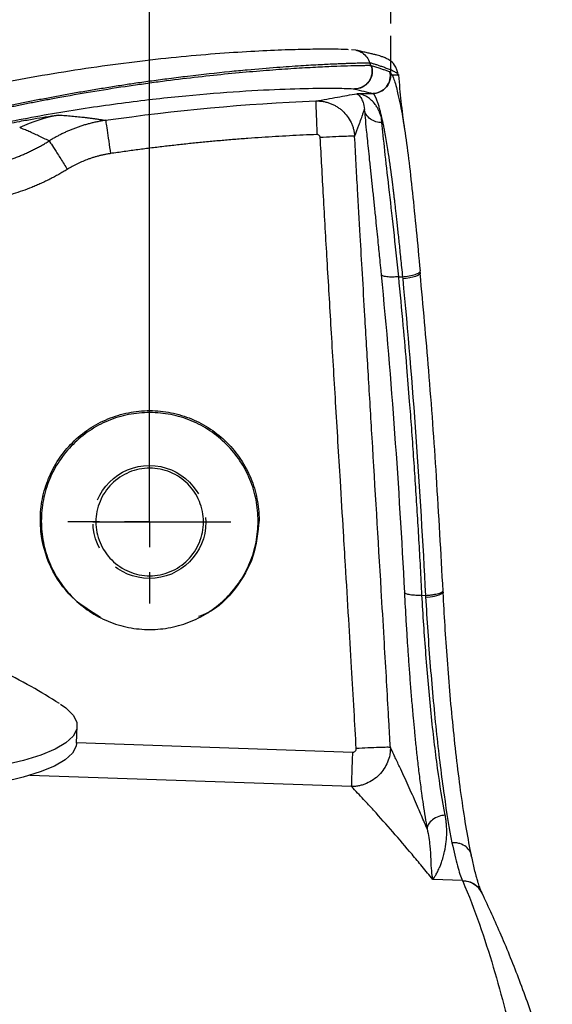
# Model space of a CAD drawing. Header units: millimetres. Extents: x 0 to 1118, y 0 to 864.
# Tile 42 of 67: x 579 to 633, y 466 to 565. Entities that reach past the tile are written whole.
import ezdxf

# ---------------------------------------------------------------- set-up
doc = ezdxf.new("R2010")
doc.units = ezdxf.units.MM
doc.linetypes.add('CENTERX2', pattern=[20.32, 12.7, -2.54, 2.54, -2.54])
doc.layers.add('CENTER', color=40, linetype='CENTERX2')
doc.layers.add('DIMENSIONS', color=140, linetype='Continuous', lineweight=25)
doc.styles.add('SLDTEXTSTYLE0', font='TXT', dxfattribs={"width": 0.75})
doc.dimstyles.new('SLDDIMSTYLE0', dxfattribs={"dimtxt": 10, "dimasz": 10, "dimexe": 0, "dimexo": 0.0625, "dimgap": 2.5, "dimtad": 0, "dimtih": 1, "dimtoh": 1, "dimdec": 1, "dimrnd": 1e-09, "dimzin": 4, "dimdsep": 46, "dimtxsty": 'SLDTEXTSTYLE0', "dimsah": 1, "dimcen": 0.09, "dimadec": 0, "dimazin": 1, "dimtfac": 1, "dimtdec": 1, "dimtofl": 0, "dimtmove": 0, "dimatfit": 3, "dimfxl": 0, "dimfrac": 2, "dimtolj": 1, "dimtzin": 12, "dimarcsym": 0})

# ---------------------------------------------------------------- blocks, each defined once
blk = doc.blocks.new('_D')
at = {"layer": 'DIMENSIONS'}
for p, q in [((182.515, 524.094), (182.515, 580.423)), ((592.475, 515.809), (592.475, 580.423)), ((370.87, 578.72), (367.823, 578.72)), ((367.823, 578.72), (367.823, 562.845)), ((404.12, 578.72), (407.167, 578.72)), ((407.167, 578.72), (407.167, 562.845)), ((182.515, 577.248), (362.746, 577.248)), ((592.475, 577.248), (412.244, 577.248)), ((367.823, 562.845), (370.87, 562.845)), ((407.167, 562.845), (404.12, 562.845))]:
    blk.add_line(p, q, dxfattribs=at)
for points in [[(182.515, 577.248), (192.515, 575.71), (192.515, 578.786)], [(592.475, 577.248), (582.475, 578.786), (582.475, 575.71)]]:
    blk.add_solid(points, dxfattribs=at)
at = {"layer": 'DIMENSIONS', "char_height": 10, "attachment_point": 1, "style": 'SLDTEXTSTYLE0'}
for s, insert in [('410.0', (370.87, 593.642)), ('16.14', (370.87, 575.736))]:
    blk.add_mtext(s, dxfattribs=dict(at, insert=insert))
blk = doc.blocks.new('_D_1')
at = {"layer": 'DIMENSIONS'}
for p, q in [((156.971, 563.392), (156.971, 616.423)), ((616.971, 565.118), (616.971, 616.423)), ((370.346, 614.72), (367.299, 614.72)), ((367.299, 614.72), (367.299, 598.845)), ((403.596, 614.72), (406.642, 614.72)), ((406.642, 614.72), (406.642, 598.845)), ((156.971, 613.248), (362.222, 613.248)), ((616.971, 613.248), (411.719, 613.248)), ((367.299, 598.845), (370.346, 598.845)), ((406.642, 598.845), (403.596, 598.845))]:
    blk.add_line(p, q, dxfattribs=at)
for points in [[(156.971, 613.248), (166.971, 611.71), (166.971, 614.787)], [(616.971, 613.248), (606.971, 614.787), (606.971, 611.71)]]:
    blk.add_solid(points, dxfattribs=at)
at = {"layer": 'DIMENSIONS', "char_height": 10, "attachment_point": 1, "style": 'SLDTEXTSTYLE0'}
for s, insert in [('460.0', (370.346, 629.642)), ('18.11', (370.346, 611.736))]:
    blk.add_mtext(s, dxfattribs=dict(at, insert=insert))
blk = doc.blocks.new('SW_CENTERMARKSYMBOL_0')
at = {"layer": 'CENTER', "color": 0}
for p, q in [((0, 5.08), (0, 8.272)), ((0, 0), (0, 2.54)), ((-5.08, 0), (-8.272, 0)), ((0, 0), (-2.54, 0)), ((0, 0), (0, -2.54)), ((0, 0), (2.54, 0)), ((5.08, 0), (8.272, 0)), ((0, -5.08), (0, -8.272))]:
    blk.add_line(p, q, dxfattribs=at)

msp = doc.modelspace()

# ---------------------------------------------------------------- linework, layer by layer
for p, q in [((613.431, 562.403), (612.995, 562.439)), ((614.983, 560.847), (614.952, 560.856)), ((613.287, 558.461), (613.317, 558.454)), ((617.78, 539.414), (618.163, 539.412)), ((618.163, 539.412), (618.182, 539.209)), ((619.974, 539.784), (619.955, 539.989)), ((581.504, 514.634), (581.405, 514.734)), ((603.605, 514.734), (603.505, 514.634)), ((620.14, 507.1), (620.494, 507.089)), ((587.513, 504.82), (587.554, 504.799)), ((597.456, 504.799), (597.497, 504.82)), ((585.083, 492.104), (585.143, 493.816)), ((585.085, 492.167), (613.117, 491.194)), ((612.998, 487.694), (580.322, 488.828)), ((624.251, 478.168), (621.246, 478.267)), ((624.275, 478.111), (624.251, 478.168)), ((626.248, 476.87), (626.223, 476.922)), ((626.252, 476.862), (626.252, 476.862))]:
    msp.add_line(p, q)
at = {"flags": 128}
for points in [[(619.97, 539.804), (619.958, 539.72), (619.871, 539.632), (619.714, 539.543), (619.493, 539.456), (619.216, 539.377), (618.897, 539.307), (618.547, 539.25), (618.182, 539.209)], [(622.288, 507.454), (622.293, 507.372), (622.287, 507.359)], [(583.453, 496.059), (583.989, 495.679), (584.726, 494.954), (585.097, 494.226), (585.097, 493.507), (584.726, 492.804), (583.989, 492.128), (582.896, 491.488), (581.462, 490.892), (579.705, 490.349), (577.651, 489.866), (575.326, 489.449), (572.762, 489.104), (569.995, 488.836), (567.06, 488.648), (563.998, 488.543), (560.85, 488.523), (557.66, 488.586)], [(585.083, 492.104), (585.037, 491.795), (584.666, 491.092), (583.929, 490.416), (582.836, 489.776), (581.402, 489.18), (579.646, 488.637), (577.591, 488.154), (575.266, 487.737), (572.703, 487.392), (569.935, 487.124), (567, 486.936), (563.938, 486.831), (560.791, 486.81), (557.6, 486.874)]]:
    msp.add_lwpolyline(points, dxfattribs=at)
for centre, radius, start, end in [((620.651, 510.225), 3.3, 267.4393, 299.70839), ((624.274, 475.92), 2.191, 25.69803, 89.9545)]:
    msp.add_arc(centre, radius, start, end)
for points, knots in [([(575.56, 558.698), (577.016, 558.989), (579.96, 559.578), (584.401, 560.328), (588.829, 560.976), (593.155, 561.503), (597.278, 561.91), (601.077, 562.2), (604.459, 562.388), (607.34, 562.492), (609.666, 562.534), (611.366, 562.532), (612.37, 562.51), (612.584, 562.487), (612.65, 562.48)], [0, 0, 0, 0, 0.0832126, 0.1682147, 0.2549021, 0.34407, 0.4343624, 0.5252143, 0.6157742, 0.7053522, 0.793487, 0.8789928, 0.9628835, 1, 1, 1, 1]), ([(613.429, 562.392), (613.458, 562.389), (613.696, 562.362), (614.106, 562.13), (614.591, 561.705), (614.769, 561.313), (614.857, 561.12)], [0, 0, 0, 0, 0.04331, 0.359972, 0.684345, 1, 1, 1, 1]), ([(617.761, 559.811), (617.643, 560.218), (617.413, 561.004), (616.834, 561.38), (616.502, 561.578), (616.146, 561.72), (615.843, 561.817), (615.57, 561.892), (615.242, 561.975), (614.864, 562.064), (614.44, 562.162), (613.987, 562.269), (613.68, 562.342), (613.518, 562.38)], [0, 0, 0, 0, 0.071216, 0.137926, 0.203669, 0.272946, 0.345804, 0.424608, 0.512264, 0.613631, 0.72871, 0.857499, 1, 1, 1, 1]), ([(575.965, 556.302), (576.161, 556.345), (576.557, 556.432), (577.157, 556.561), (577.769, 556.691), (578.393, 556.822), (579.028, 556.953), (579.674, 557.084), (580.331, 557.216), (580.998, 557.347), (581.675, 557.478), (582.363, 557.609), (583.059, 557.739), (583.765, 557.869), (584.48, 557.997), (585.202, 558.125), (585.933, 558.251), (586.672, 558.376), (587.417, 558.5), (588.169, 558.622), (588.927, 558.742), (589.914, 558.895), (591.183, 559.085), (592.779, 559.312), (594.532, 559.547), (597.235, 559.886), (599.906, 560.177), (602.901, 560.463), (605.377, 560.667), (607.837, 560.837), (609.814, 560.95), (611.092, 561.011), (611.895, 561.045), (612.374, 561.063), (612.811, 561.079), (613.204, 561.091), (613.554, 561.102), (613.862, 561.109), (614.128, 561.115), (614.353, 561.119), (614.539, 561.122), (614.684, 561.122), (614.794, 561.122), (614.835, 561.12), (614.856, 561.119)], [0, 0, 0, 0, 0.010271, 0.020738, 0.031401, 0.04226, 0.053313, 0.064562, 0.076004, 0.087639, 0.099466, 0.111485, 0.123695, 0.136097, 0.148691, 0.161478, 0.174457, 0.18763, 0.200996, 0.214555, 0.228308, 0.242253, 0.268596, 0.298566, 0.332163, 0.369387, 0.458423, 0.498922, 0.571346, 0.63834, 0.699905, 0.756022, 0.777559, 0.798877, 0.819976, 0.840856, 0.861518, 0.881962, 0.90219, 0.922202, 0.941992, 0.961557, 0.980894, 1, 1, 1, 1]), ([(576.375, 556.233), (576.57, 556.275), (576.963, 556.359), (577.555, 556.485), (578.155, 556.61), (578.761, 556.735), (579.373, 556.86), (579.991, 556.983), (580.616, 557.107), (581.246, 557.229), (581.882, 557.351), (582.523, 557.471), (584.066, 557.756), (586.596, 558.197), (589.419, 558.644), (591.702, 558.975), (593.935, 559.281), (596.673, 559.622), (599.776, 559.959), (602.682, 560.23), (605.346, 560.442), (607.756, 560.601), (609.827, 560.714), (611.573, 560.788), (612.951, 560.834), (613.766, 560.852), (614.211, 560.859), (614.44, 560.861), (614.629, 560.862), (614.777, 560.861), (614.889, 560.859), (614.931, 560.857), (614.952, 560.856)], [0, 0, 0, 0, 0.010267, 0.020645, 0.031136, 0.041739, 0.052454, 0.063281, 0.074221, 0.085274, 0.096438, 0.107715, 0.119103, 0.178018, 0.242361, 0.272877, 0.305552, 0.369576, 0.434219, 0.499191, 0.564175, 0.628853, 0.695008, 0.756262, 0.819617, 0.880057, 0.90054, 0.920836, 0.940937, 0.960836, 0.980526, 1, 1, 1, 1]), ([(614.952, 560.856), (615.032, 560.626), (615.073, 560.354), (615.011, 559.782), (614.905, 559.485), (614.555, 558.982), (614.314, 558.779), (613.8, 558.522), (613.53, 558.466), (613.287, 558.461)], [0, 0, 0, 0, 0.25, 0.25, 0.5, 0.5, 0.75, 0.75, 1, 1, 1, 1]), ([(614.983, 560.847), (615.062, 560.617), (615.103, 560.345), (615.041, 559.773), (614.935, 559.477), (614.585, 558.974), (614.344, 558.771), (613.829, 558.515), (613.56, 558.459), (613.317, 558.454)], [0, 0, 0, 0, 0.25, 0.25, 0.5, 0.5, 0.75, 0.75, 1, 1, 1, 1]), ([(614.952, 560.856), (614.948, 560.865), (614.94, 560.887), (614.925, 560.931), (614.905, 560.986), (614.884, 561.043), (614.868, 561.088), (614.86, 561.11), (614.856, 561.12)], [0, 0, 0, 0, 0.107645, 0.246895, 0.49437, 0.745318, 0.889964, 1, 1, 1, 1]), ([(617.777, 559.846), (617.772, 559.862), (617.76, 559.902), (617.703, 559.97), (617.607, 560.053), (617.472, 560.141), (617.312, 560.229), (617.132, 560.314), (616.883, 560.422), (616.552, 560.551), (616.163, 560.693), (615.811, 560.815), (615.488, 560.922), (615.175, 561.022), (614.965, 561.087), (614.857, 561.12)], [0, 0, 0, 0, 0.036709, 0.09251, 0.152962, 0.218434, 0.283919, 0.33961, 0.401905, 0.517729, 0.626364, 0.727862, 0.814108, 0.904651, 1, 1, 1, 1]), ([(614.983, 560.847), (615.133, 560.801), (615.422, 560.712), (615.825, 560.581), (616.197, 560.454), (616.547, 560.33), (616.775, 560.242), (616.891, 560.197)], [0, 0, 0, 0, 0.2400375, 0.4634596, 0.635496, 0.8142168, 1, 1, 1, 1]), ([(615.151, 558.008), (615.378, 558.01), (615.629, 558.056), (616.114, 558.275), (616.347, 558.448), (616.709, 558.892), (616.835, 559.159), (616.951, 559.696), (616.942, 559.963), (616.891, 560.197)], [0, 0, 0, 0, 0.25, 0.25, 0.5, 0.5, 0.75, 0.75, 1, 1, 1, 1]), ([(616.896, 560.194), (616.946, 559.967), (616.955, 559.707), (616.846, 559.177), (616.725, 558.911), (616.369, 558.463), (616.137, 558.284), (615.645, 558.058), (615.389, 558.008), (615.156, 558.006)], [0, 0, 0, 0, 0.25, 0.25, 0.5, 0.5, 0.75, 0.75, 1, 1, 1, 1]), ([(616.896, 560.194), (616.981, 560.086), (617.152, 559.868), (617.456, 559.012), (617.648, 558.136), (617.702, 557.889)], [0, 0, 0, 0, 0.413791, 0.834959, 1, 1, 1, 1]), ([(617.783, 559.821), (617.784, 559.823), (617.786, 559.831), (617.781, 559.84), (617.777, 559.846)], [0, 0, 0, 0, 0.2795885, 1, 1, 1, 1]), ([(618.358, 554.487), (618.246, 555.382), (618.031, 557.099), (617.866, 558.958), (617.787, 559.847)], [0, 0, 0, 0, 0.5216172, 1, 1, 1, 1]), ([(576.72, 554.856), (578.97, 555.317), (581.237, 555.738), (585.707, 556.484), (587.909, 556.809), (592.164, 557.363), (594.217, 557.592), (598.103, 557.966), (599.936, 558.11), (603.32, 558.329), (604.87, 558.404), (607.628, 558.504), (608.835, 558.529), (610.85, 558.547), (611.657, 558.541), (612.82, 558.511), (613.175, 558.488), (613.287, 558.461)], [0, 0, 0, 0, 0.125, 0.125, 0.25, 0.25, 0.375, 0.375, 0.5, 0.5, 0.625, 0.625, 0.75, 0.75, 0.875, 0.875, 1, 1, 1, 1]), ([(613.317, 558.454), (613.618, 558.381), (613.921, 558.307), (614.539, 558.159), (614.858, 558.084), (615.151, 558.008)], [0, 0, 0, 0, 0.5, 0.5, 1, 1, 1, 1]), ([(609.351, 557.243), (609.726, 557.31), (610.113, 557.376), (610.857, 557.505), (611.215, 557.568), (612.246, 557.752), (612.88, 557.871), (613.513, 557.986)], [0, 0, 0, 0, 0.25, 0.25, 0.5, 0.5, 1, 1, 1, 1]), ([(613.513, 557.986), (613.56, 557.974), (613.622, 557.94), (613.768, 557.812), (613.85, 557.72), (614.012, 557.466), (614.093, 557.304), (614.224, 556.902), (614.275, 556.661), (614.289, 556.379)], [0, 0, 0, 0, 0.25, 0.25, 0.5, 0.5, 0.75, 0.75, 1, 1, 1, 1]), ([(616.027, 555.579), (616.021, 555.601), (616.008, 555.651), (615.978, 555.724), (615.946, 555.797), (615.913, 555.866), (615.88, 555.942), (615.847, 556.029), (615.809, 556.135), (615.764, 556.25), (615.707, 556.37), (615.648, 556.482), (615.547, 556.659), (615.352, 556.959), (615.025, 557.324), (614.645, 557.619), (614.301, 557.805), (614.009, 557.911), (613.75, 557.971), (613.589, 557.981), (613.513, 557.986)], [0, 0, 0, 0, 0.014317, 0.031731, 0.047348, 0.062942, 0.078493, 0.098718, 0.123628, 0.15301, 0.18267, 0.214359, 0.240815, 0.327507, 0.477527, 0.623928, 0.736445, 0.833377, 0.921226, 1, 1, 1, 1]), ([(615.156, 558.006), (615.165, 558.003), (615.182, 557.995), (615.209, 557.973), (615.237, 557.943), (615.265, 557.907), (615.292, 557.867), (615.319, 557.823), (615.345, 557.777), (615.37, 557.729), (615.393, 557.681), (615.415, 557.634), (615.435, 557.588), (615.454, 557.545), (615.471, 557.505), (615.486, 557.468), (615.499, 557.436), (615.51, 557.408), (615.519, 557.385), (615.525, 557.367), (615.568, 557.255), (615.649, 557.023), (615.76, 556.66), (615.847, 556.348), (615.903, 556.136), (615.942, 555.987), (615.974, 555.839), (616, 555.705), (616.021, 555.61), (616.027, 555.579)], [0, 0, 0, 0, 0.047507, 0.092651, 0.135428, 0.175839, 0.213884, 0.249563, 0.282878, 0.313829, 0.342418, 0.368644, 0.392509, 0.414012, 0.433154, 0.449935, 0.464355, 0.476415, 0.486115, 0.493455, 0.498435, 0.624149, 0.74983, 0.830675, 0.875539, 0.909297, 0.937994, 0.979325, 1, 1, 1, 1]), ([(617.702, 557.889), (617.787, 557.538), (618.007, 556.616), (618.375, 554.423), (618.78, 551.459), (619.171, 547.989), (619.554, 544.154), (619.819, 541.388), (619.951, 540.007)], [0, 0, 0, 0, 0.10967, 0.28752, 0.465153, 0.644006, 0.822324, 1, 1, 1, 1]), ([(609.351, 557.243), (609.415, 557.245), (609.544, 557.248), (609.735, 557.24), (609.925, 557.223), (610.113, 557.196), (610.298, 557.161), (610.48, 557.117), (610.659, 557.064), (610.834, 557.002), (611.005, 556.933), (611.172, 556.856), (611.334, 556.772), (611.49, 556.681), (611.641, 556.583), (611.787, 556.478), (611.927, 556.368), (612.201, 556.129), (612.574, 555.717), (612.893, 555.188), (613.085, 554.732), (613.177, 554.438), (613.233, 554.196), (613.266, 554.014), (613.291, 553.832), (613.3, 553.709), (613.304, 553.648)], [0, 0, 0, 0, 0.032659, 0.06513, 0.097413, 0.129515, 0.161438, 0.193181, 0.224742, 0.25612, 0.287313, 0.31832, 0.34914, 0.379777, 0.41023, 0.4405, 0.470586, 0.500486, 0.624748, 0.750292, 0.811631, 0.875174, 0.906462, 0.937626, 0.968829, 1, 1, 1, 1]), ([(609.351, 557.243), (609.352, 557.238), (609.355, 557.161), (609.369, 556.825), (609.379, 556.565), (609.405, 555.905), (609.42, 555.507), (609.452, 554.674), (609.469, 554.241), (609.484, 553.838)], [0, 0, 0, 0, 0.25, 0.25, 0.5, 0.5, 0.75, 0.75, 1, 1, 1, 1]), ([(613.304, 553.648), (613.329, 553.709), (613.381, 553.842), (613.485, 554.106), (613.61, 554.428), (613.741, 554.781), (613.9, 555.221), (614.043, 555.635), (614.182, 556.049), (614.251, 556.264), (614.289, 556.379)], [0, 0, 0, 0, 0.06455, 0.138761, 0.265714, 0.38527, 0.496117, 0.728333, 0.854517, 1, 1, 1, 1]), ([(616.075, 555.06), (615.881, 555.055), (615.673, 555.078), (615.267, 555.195), (615.069, 555.29), (614.728, 555.539), (614.586, 555.693), (614.38, 556.027), (614.316, 556.206), (614.288, 556.379)], [0, 0, 0, 0, 0.25, 0.25, 0.5, 0.5, 0.75, 0.75, 1, 1, 1, 1]), ([(614.288, 556.379), (614.313, 556.11), (614.372, 555.475), (614.467, 554.479), (614.572, 553.425), (614.674, 552.428), (614.774, 551.477), (614.843, 550.827), (614.868, 550.594)], [0, 0, 0, 0, 0.176868, 0.41817, 0.563023, 0.723971, 0.900981, 1, 1, 1, 1]), ([(567.163, 552.378), (567.169, 552.38), (567.181, 552.386), (567.212, 552.398), (567.254, 552.412), (567.307, 552.43), (567.372, 552.45), (567.449, 552.474), (567.538, 552.501), (567.64, 552.53), (567.754, 552.563), (568.01, 552.636), (568.56, 552.787), (569.602, 553.061), (570.886, 553.381), (572.271, 553.712), (573.661, 554.03), (575.172, 554.36), (576.687, 554.674), (578.087, 554.95), (579.486, 555.213), (580.789, 555.443), (581.851, 555.618), (582.45, 555.709), (582.761, 555.753), (582.936, 555.777), (583.076, 555.795), (583.181, 555.806), (583.256, 555.813), (583.281, 555.813), (583.293, 555.813)], [0, 0, 0, 0, 0.011849, 0.023841, 0.035976, 0.048254, 0.060675, 0.073243, 0.085957, 0.098822, 0.111839, 0.125012, 0.178062, 0.250093, 0.323199, 0.375119, 0.439615, 0.500005, 0.560423, 0.624889, 0.676918, 0.749921, 0.822036, 0.874994, 0.896866, 0.918309, 0.939336, 0.959957, 0.980177, 1, 1, 1, 1]), ([(583.293, 555.813), (583.402, 555.806), (583.624, 555.793), (583.95, 555.771), (584.279, 555.746), (584.61, 555.717), (584.942, 555.686), (585.276, 555.653), (585.612, 555.616), (585.951, 555.577), (586.291, 555.535), (586.634, 555.49), (586.979, 555.442), (587.327, 555.391), (587.677, 555.338), (587.908, 555.3), (588.025, 555.282)], [0, 0, 0, 0, 0.058299, 0.118617, 0.180956, 0.245314, 0.311692, 0.38009, 0.450508, 0.522946, 0.597405, 0.673883, 0.752382, 0.832901, 0.91544, 1, 1, 1, 1]), ([(616.075, 555.06), (616.073, 555.082), (616.068, 555.128), (616.061, 555.195), (616.049, 555.262), (616.034, 555.327), (616.024, 555.392), (616.025, 555.445), (616.029, 555.486), (616.032, 555.517), (616.033, 555.548), (616.029, 555.569), (616.027, 555.579)], [0, 0, 0, 0, 0.125412, 0.252942, 0.378716, 0.504065, 0.631604, 0.752795, 0.814544, 0.876713, 0.938345, 1, 1, 1, 1]), ([(616.027, 555.579), (616.035, 555.546), (616.06, 555.45), (616.099, 555.304), (616.14, 555.133), (616.18, 554.944), (616.237, 554.665), (616.329, 554.202), (616.449, 553.554), (616.585, 552.747), (616.811, 551.308), (617, 549.917), (617.155, 548.669), (617.194, 548.351), (617.237, 547.995), (617.284, 547.601), (617.335, 547.166), (617.389, 546.69), (617.448, 546.172), (617.51, 545.609), (617.576, 545.001), (617.647, 544.347), (617.722, 543.646), (617.801, 542.896), (617.884, 542.096), (617.972, 541.247), (618.066, 540.349), (618.13, 539.729), (618.163, 539.412)], [0, 0, 0, 0, 0.01027, 0.03076, 0.044991, 0.061727, 0.085973, 0.124084, 0.186636, 0.249188, 0.311906, 0.499225, 0.516, 0.53471, 0.555353, 0.577932, 0.602446, 0.628895, 0.657282, 0.687605, 0.719865, 0.754064, 0.790202, 0.828279, 0.868297, 0.910256, 0.954158, 1, 1, 1, 1]), ([(582.296, 553.189), (582.116, 553.277), (581.766, 553.449), (581.243, 553.698), (580.738, 553.931), (580.249, 554.149), (579.78, 554.35), (579.462, 554.477), (579.308, 554.538)], [0, 0, 0, 0, 0.193583, 0.376399, 0.548448, 0.709731, 0.860248, 1, 1, 1, 1]), ([(588.025, 555.282), (587.892, 555.261), (587.628, 555.22), (587.235, 555.146), (586.845, 555.062), (586.461, 554.968), (586.08, 554.865), (585.705, 554.753), (585.336, 554.631), (584.972, 554.501), (584.614, 554.363), (584.262, 554.216), (583.917, 554.062), (583.579, 553.901), (583.247, 553.733), (582.923, 553.558), (582.606, 553.378), (582.399, 553.252), (582.296, 553.189)], [0, 0, 0, 0, 0.065439, 0.130595, 0.19544, 0.259951, 0.324103, 0.387874, 0.451239, 0.514177, 0.576668, 0.638692, 0.700228, 0.761259, 0.821768, 0.881738, 0.941153, 1, 1, 1, 1]), ([(588.025, 555.282), (588.027, 555.277), (588.04, 555.2), (588.092, 554.868), (588.131, 554.612), (588.229, 553.958), (588.288, 553.564), (588.41, 552.739), (588.473, 552.31), (588.532, 551.91)], [0, 0, 0, 0, 0.25, 0.25, 0.5, 0.5, 0.75, 0.75, 1, 1, 1, 1]), ([(617.78, 539.414), (617.606, 541.052), (617.438, 542.653), (617.105, 545.703), (616.941, 547.154), (616.633, 549.84), (616.49, 551.076), (616.252, 553.279), (616.155, 554.247), (616.075, 555.06)], [0, 0, 0, 0, 0.25, 0.25, 0.5, 0.5, 0.75, 0.75, 1, 1, 1, 1]), ([(609.484, 553.838), (609.016, 553.819), (608.081, 553.781), (606.678, 553.712), (605.276, 553.634), (603.875, 553.546), (602.476, 553.447), (601.077, 553.339), (599.679, 553.22), (598.282, 553.092), (596.886, 552.953), (595.491, 552.805), (594.097, 552.646), (592.704, 552.478), (591.312, 552.299), (589.921, 552.111), (588.995, 551.977), (588.532, 551.91)], [0, 0, 0, 0, 0.066737, 0.13345, 0.200141, 0.266814, 0.333472, 0.400119, 0.466758, 0.533393, 0.600026, 0.666663, 0.733305, 0.799956, 0.86662, 0.9333, 1, 1, 1, 1]), ([(609.812, 553.54), (609.811, 553.553), (609.808, 553.58), (609.798, 553.619), (609.773, 553.683), (609.715, 553.762), (609.625, 553.815), (609.546, 553.837), (609.505, 553.837), (609.484, 553.838)], [0, 0, 0, 0, 0.08261, 0.165235, 0.249233, 0.499556, 0.750292, 0.874391, 1, 1, 1, 1]), ([(613.304, 553.648), (613.29, 553.658), (613.202, 553.664), (612.846, 553.666), (612.577, 553.661), (611.9, 553.64), (611.494, 553.624), (610.651, 553.585), (610.216, 553.562), (609.812, 553.54)], [0, 0, 0, 0, 0.25, 0.25, 0.5, 0.5, 0.75, 0.75, 1, 1, 1, 1]), ([(613.466, 491.556), (613.394, 492.835), (613.241, 495.573), (612.986, 499.952), (612.695, 504.872), (612.419, 509.459), (612.136, 514.13), (611.8, 519.639), (611.382, 526.508), (611.007, 532.817), (610.722, 537.63), (610.519, 541.03), (610.324, 544.35), (610.144, 547.52), (609.976, 550.587), (609.866, 552.57), (609.812, 553.54)], [0, 0, 0, 0, 0.0618817, 0.1325108, 0.2118876, 0.3000121, 0.3545473, 0.4379825, 0.5666814, 0.687077, 0.7433527, 0.7996284, 0.8516089, 0.9040471, 0.9530731, 1, 1, 1, 1]), ([(616.929, 491.669), (616.897, 492.252), (616.832, 493.416), (616.697, 495.81), (616.519, 498.921), (616.276, 503.08), (615.798, 511.157), (615.26, 520.058), (614.705, 529.327), (614.378, 534.873), (614.102, 539.578), (613.85, 543.869), (613.635, 547.6), (613.477, 550.503), (613.38, 552.279), (613.329, 553.192), (613.304, 553.648)], [0, 0, 0, 0, 0.0282161, 0.0563008, 0.1158652, 0.1787702, 0.2576174, 0.5068398, 0.6096801, 0.7063386, 0.7753004, 0.8374191, 0.9140586, 0.9558468, 0.9779217, 1, 1, 1, 1]), ([(569.125, 550.387), (569.268, 550.369), (569.555, 550.331), (569.986, 550.287), (570.418, 550.252), (570.852, 550.226), (571.287, 550.21), (571.723, 550.203), (572.16, 550.205), (572.598, 550.218), (573.035, 550.24), (573.473, 550.271), (573.911, 550.313), (574.348, 550.364), (574.785, 550.425), (575.221, 550.496), (575.656, 550.576), (576.09, 550.666), (576.522, 550.767), (576.953, 550.877), (577.382, 550.996), (577.809, 551.126), (578.233, 551.265), (578.655, 551.414), (579.074, 551.573), (579.49, 551.742), (579.903, 551.92), (580.312, 552.107), (580.717, 552.305), (581.119, 552.511), (581.516, 552.727), (581.91, 552.952), (582.167, 553.11), (582.296, 553.189)], [0, 0, 0, 0, 0.031489, 0.063028, 0.094619, 0.126262, 0.157956, 0.189701, 0.221497, 0.253344, 0.285243, 0.317193, 0.349195, 0.381248, 0.413352, 0.445507, 0.477714, 0.509972, 0.542281, 0.574642, 0.607054, 0.639517, 0.672032, 0.704598, 0.737215, 0.769883, 0.802603, 0.835374, 0.868197, 0.901071, 0.933996, 0.966972, 1, 1, 1, 1]), ([(582.297, 553.189), (582.307, 553.183), (582.356, 553.115), (582.547, 552.829), (582.689, 552.609), (583.046, 552.051), (583.259, 551.715), (583.7, 551.012), (583.927, 550.647), (584.139, 550.306)], [0, 0, 0, 0, 0.25, 0.25, 0.5, 0.5, 0.75, 0.75, 1, 1, 1, 1]), ([(588.532, 551.91), (588.421, 551.893), (588.199, 551.859), (587.868, 551.795), (587.54, 551.722), (587.214, 551.64), (586.891, 551.548), (586.57, 551.446), (586.173, 551.308), (585.703, 551.123), (585.168, 550.879), (584.644, 550.609), (584.308, 550.407), (584.139, 550.306)], [0, 0, 0, 0, 0.071618, 0.143074, 0.21443, 0.285746, 0.357084, 0.428506, 0.500073, 0.62518, 0.749984, 0.874814, 1, 1, 1, 1]), ([(614.868, 550.594), (614.892, 550.377), (614.937, 549.954), (615.008, 549.289), (615.079, 548.627), (615.151, 547.953), (615.223, 547.269), (615.296, 546.575), (615.369, 545.872), (615.494, 544.65), (615.652, 543.076), (615.823, 541.35), (615.926, 540.306), (615.974, 539.817), (615.987, 539.684), (615.991, 539.642), (615.992, 539.629), (615.993, 539.624)], [0, 0, 0, 0, 0.069908, 0.13616, 0.202059, 0.2676033, 0.3328002, 0.3976573, 0.4621818, 0.5263801, 0.7286686, 0.8750866, 0.9655517, 0.9897789, 0.9966402, 0.9987578, 1, 1, 1, 1]), ([(584.139, 550.306), (583.995, 550.218), (583.708, 550.042), (583.269, 549.791), (582.827, 549.548), (582.379, 549.315), (581.927, 549.092), (581.469, 548.879), (581.007, 548.676), (580.075, 548.289), (578.645, 547.785), (576.69, 547.28), (574.698, 546.945), (573.086, 546.816), (571.875, 546.792), (571.067, 546.804), (570.261, 546.844), (569.455, 546.911), (568.919, 546.979), (568.652, 547.012)], [0, 0, 0, 0, 0.031334, 0.06262, 0.093871, 0.125102, 0.156329, 0.187565, 0.218825, 0.250124, 0.375058, 0.499971, 0.624856, 0.749764, 0.799832, 0.84983, 0.899817, 0.949854, 1, 1, 1, 1]), ([(615.993, 539.624), (616.521, 534.262), (616.973, 528.892), (617.751, 518.14), (618.079, 512.759), (618.353, 507.375)], [0, 0, 0, 0, 0.5, 0.5, 1, 1, 1, 1]), ([(617.78, 539.414), (617.577, 539.395), (617.358, 539.383), (616.934, 539.379), (616.73, 539.388), (616.386, 539.429), (616.247, 539.46), (616.057, 539.535), (616.007, 539.579), (615.993, 539.624)], [0, 0, 0, 0, 0.25, 0.25, 0.5, 0.5, 0.75, 0.75, 1, 1, 1, 1]), ([(620.14, 507.1), (620.091, 508.042), (619.994, 509.925), (619.835, 512.749), (619.666, 515.573), (619.487, 518.396), (619.297, 521.218), (619.099, 524.011), (618.872, 527.021), (618.592, 530.495), (618.231, 534.709), (617.938, 537.763), (617.78, 539.414)], [0, 0, 0, 0, 0.0873, 0.174599, 0.261898, 0.349198, 0.4365, 0.523805, 0.608407, 0.715971, 0.846501, 1, 1, 1, 1]), ([(618.163, 539.412), (618.375, 539.431), (618.606, 539.461), (619.059, 539.543), (619.278, 539.596), (619.637, 539.713), (619.775, 539.778), (619.939, 539.9), (619.966, 539.958), (619.951, 540.007)], [0, 0, 0, 0, 0.25, 0.25, 0.5, 0.5, 0.75, 0.75, 1, 1, 1, 1]), ([(622.279, 507.53), (622.066, 511.41), (621.657, 518.871), (620.882, 529.604), (620.26, 536.452), (619.962, 539.728)], [0, 0, 0, 0, 0.361057, 0.694388, 1, 1, 1, 1]), ([(618.182, 539.209), (618.694, 533.866), (619.135, 528.516), (619.899, 517.808), (620.223, 512.45), (620.494, 507.089)], [0, 0, 0, 0, 0.5, 0.5, 1, 1, 1, 1]), ([(587.526, 504.838), (586.499, 505.472), (584.404, 506.764), (582.297, 509.903), (581.47, 512.713), (581.417, 514.345), (581.405, 514.734)], [0, 0, 0, 0, 0.293691, 0.598999, 0.904446, 1, 1, 1, 1]), ([(603.605, 514.734), (603.484, 513.48), (603.242, 510.973), (601.296, 507.719), (599.252, 505.609), (597.766, 505.053), (597.45, 504.935)], [0, 0, 0, 0, 0.3058098, 0.6115721, 0.9171448, 1, 1, 1, 1]), ([(620.494, 507.089), (620.611, 507.096), (620.852, 507.11), (621.21, 507.153), (621.551, 507.213), (621.851, 507.288), (622.078, 507.373), (622.208, 507.442), (622.235, 507.481), (622.241, 507.49)], [0, 0, 0, 0, 0.143986, 0.298, 0.459509, 0.625044, 0.790579, 0.952088, 1, 1, 1, 1]), ([(622.241, 507.49), (622.26, 507.51), (622.305, 507.556), (622.289, 507.601), (622.28, 507.627)], [0, 0, 0, 0, 0.424259, 1, 1, 1, 1]), ([(618.353, 507.375), (618.404, 506.403), (618.486, 504.832), (618.591, 503.232), (618.631, 502.622)], [0, 0, 0, 0, 0.618497, 1, 1, 1, 1]), ([(620.14, 507.1), (619.944, 507.091), (619.735, 507.088), (619.324, 507.102), (619.124, 507.118), (618.78, 507.17), (618.637, 507.205), (618.435, 507.285), (618.375, 507.33), (618.353, 507.375)], [0, 0, 0, 0, 0.25, 0.25, 0.5, 0.5, 0.75, 0.75, 1, 1, 1, 1]), ([(622.497, 484.796), (622.222, 486.231), (621.96, 487.842), (621.483, 491.319), (621.268, 493.187), (620.876, 497.064), (620.699, 499.072), (620.387, 503.105), (620.252, 505.132), (620.14, 507.1)], [0, 0, 0, 0, 0.25, 0.25, 0.5, 0.5, 0.75, 0.75, 1, 1, 1, 1]), ([(620.504, 506.928), (620.637, 504.618), (620.797, 502.231), (621.173, 497.516), (621.387, 495.187), (621.858, 490.787), (622.113, 488.716), (622.641, 485.003), (622.915, 483.362), (623.186, 482.002)], [0, 0, 0, 0, 0.25, 0.25, 0.5, 0.5, 0.75, 0.75, 1, 1, 1, 1]), ([(625.163, 480.673), (624.993, 481.544), (624.658, 483.261), (624.178, 486.401), (623.737, 489.773), (623.342, 493.316), (622.999, 496.923), (622.71, 500.509), (622.47, 504.006), (622.348, 506.255), (622.288, 507.36)], [0, 0, 0, 0, 0.138807, 0.273661, 0.404555, 0.53149, 0.654482, 0.773551, 0.888719, 1, 1, 1, 1]), ([(583.336, 496.119), (582.393, 496.708), (580.404, 497.95), (577.212, 499.547), (573.839, 500.962), (570.44, 502.098), (567.123, 502.952), (564.2, 503.502), (561.598, 503.839), (559.599, 504.027), (558.343, 504.054), (557.896, 504.063)], [0, 0, 0, 0, 0.1235477, 0.2605585, 0.3963646, 0.5299369, 0.6585982, 0.776895, 0.86034, 0.9502719, 1, 1, 1, 1]), ([(618.631, 502.622), (618.657, 502.19), (618.718, 501.218), (618.828, 499.69), (618.954, 498.036), (619.092, 496.357), (619.231, 494.776), (619.372, 493.268), (619.519, 491.807), (619.686, 490.267), (619.877, 488.653), (620.07, 487.18), (620.265, 485.817), (620.455, 484.595), (620.592, 483.802), (620.661, 483.405)], [0, 0, 0, 0, 0.061135, 0.137673, 0.216097, 0.296418, 0.37865, 0.446118, 0.519602, 0.59911, 0.684646, 0.777669, 0.844927, 0.922459, 1, 1, 1, 1]), ([(616.929, 491.669), (616.93, 491.637), (616.931, 491.574), (616.928, 491.449), (616.916, 491.228), (616.856, 490.789), (616.673, 490.17), (616.308, 489.483), (615.813, 488.876), (615.21, 488.372), (614.637, 488.058), (614.153, 487.877), (613.78, 487.777), (613.393, 487.71), (613.131, 487.7), (612.998, 487.694)], [0, 0, 0, 0, 0.015716, 0.031354, 0.062678, 0.125228, 0.249974, 0.376339, 0.499533, 0.624044, 0.749797, 0.810292, 0.872163, 0.935376, 1, 1, 1, 1]), ([(613.117, 491.194), (613.133, 491.194), (613.164, 491.194), (613.21, 491.202), (613.284, 491.225), (613.378, 491.288), (613.441, 491.39), (613.466, 491.483), (613.466, 491.532), (613.466, 491.556)], [0, 0, 0, 0, 0.083039, 0.165423, 0.248689, 0.494544, 0.743391, 0.870145, 1, 1, 1, 1]), ([(616.929, 491.669), (616.878, 491.676), (616.76, 491.68), (616.369, 491.678), (616.096, 491.672), (615.437, 491.651), (615.053, 491.635), (614.258, 491.599), (613.849, 491.578), (613.466, 491.556)], [0, 0, 0, 0, 0.25, 0.25, 0.5, 0.5, 0.75, 0.75, 1, 1, 1, 1]), ([(620.661, 483.405), (620.549, 483.672), (620.331, 484.19), (620.007, 484.947), (619.656, 485.757), (619.272, 486.629), (618.707, 487.887), (618.113, 489.178), (617.581, 490.308), (617.228, 491.047), (617.043, 491.433), (616.929, 491.669)], [0, 0, 0, 0, 0.098127, 0.190508, 0.277151, 0.394411, 0.507696, 0.733455, 0.860327, 0.914668, 1, 1, 1, 1]), ([(612.998, 487.694), (613.001, 487.778), (613.005, 487.927), (613.02, 488.359), (613.029, 488.643), (613.052, 489.303), (613.065, 489.677), (613.091, 490.441), (613.104, 490.83), (613.117, 491.194)], [0, 0, 0, 0, 0.25, 0.25, 0.5, 0.5, 0.75, 0.75, 1, 1, 1, 1]), ([(621.246, 478.267), (620.885, 478.707), (620.183, 479.561), (618.847, 481.172), (617.22, 483.074), (615.564, 484.929), (614.153, 486.46), (613.403, 487.261), (612.998, 487.694)], [0, 0, 0, 0, 0.139825, 0.27163, 0.512514, 0.744773, 0.861987, 1, 1, 1, 1]), ([(622.497, 484.796), (622.287, 484.781), (622.058, 484.738), (621.613, 484.584), (621.397, 484.472), (621.038, 484.2), (620.896, 484.041), (620.71, 483.717), (620.666, 483.554), (620.661, 483.405)], [0, 0, 0, 0, 0.25, 0.25, 0.5, 0.5, 0.75, 0.75, 1, 1, 1, 1]), ([(621.246, 478.267), (621.271, 478.303), (621.323, 478.376), (621.405, 478.502), (621.493, 478.645), (621.587, 478.809), (621.687, 478.994), (621.792, 479.203), (621.912, 479.464), (622.051, 479.8), (622.183, 480.168), (622.318, 480.608), (622.472, 481.214), (622.609, 482.029), (622.659, 482.838), (622.653, 483.444), (622.624, 483.904), (622.576, 484.351), (622.523, 484.651), (622.497, 484.796)], [0, 0, 0, 0, 0.035004, 0.072134, 0.111392, 0.152787, 0.196328, 0.24202, 0.289863, 0.355579, 0.431449, 0.479602, 0.565646, 0.701247, 0.8041, 0.857018, 0.907305, 0.954963, 1, 1, 1, 1]), ([(620.661, 483.405), (620.806, 482.791), (620.883, 482.22), (620.983, 481.181), (621.006, 480.712), (621.045, 479.869), (621.061, 479.494), (621.125, 478.826), (621.171, 478.532), (621.246, 478.267)], [0, 0, 0, 0, 0.25, 0.25, 0.5, 0.5, 0.75, 0.75, 1, 1, 1, 1]), ([(623.186, 482.002), (623.369, 481.094), (623.551, 480.312), (623.909, 479.027), (624.084, 478.523), (624.251, 478.168)], [0, 0, 0, 0, 0.5, 0.5, 1, 1, 1, 1]), ([(625.151, 480.73), (625.15, 480.735), (625.134, 480.871), (624.998, 481.179), (624.634, 481.617), (624.097, 481.888), (623.587, 482.002), (623.32, 482.002), (623.186, 482.002)], [0, 0, 0, 0, 0.0074564, 0.1818042, 0.431739, 0.7154497, 0.8581163, 1, 1, 1, 1]), ([(626.211, 476.947), (626.142, 477.106), (626.026, 477.373), (625.846, 477.922), (625.709, 478.39), (625.581, 478.862), (625.394, 479.602), (625.241, 480.318), (625.145, 480.765)], [0, 0, 0, 0, 0.247391, 0.417586, 0.528412, 0.616726, 0.760885, 1, 1, 1, 1]), ([(624.251, 478.168), (624.519, 478.136), (625.077, 478.071), (625.803, 477.618), (626.08, 477.143), (626.213, 476.915)], [0, 0, 0, 0, 0.324061, 0.674479, 1, 1, 1, 1]), ([(624.275, 478.111), (625.519, 475.196), (626.512, 472.284), (628.244, 466.466), (628.983, 463.56), (629.713, 460.653)], [0, 0, 0, 0, 0.5, 0.5, 1, 1, 1, 1]), ([(633.368, 458.033), (632.859, 459.724), (631.87, 463.01), (630.109, 467.915), (628.269, 472.521), (626.909, 475.448), (626.252, 476.862)], [0, 0, 0, 0, 0.273434, 0.531247, 0.773435, 1, 1, 1, 1])]:
    msp.add_open_spline(points, degree=3, knots=knots)
for points in [[(616.896, 560.194), (616.894, 560.195), (616.893, 560.196), (616.891, 560.197)], [(613.513, 557.986), (614.059, 557.996), (614.605, 558.003), (615.151, 558.008)], [(615.151, 558.007), (615.153, 558.007), (615.154, 558.007), (615.156, 558.006)], [(588.025, 555.282), (595.091, 556.317), (602.215, 556.972), (609.351, 557.243)], [(583.293, 555.813), (581.912, 555.577), (580.559, 555.142), (579.308, 554.538)], [(619.97, 539.804), (619.964, 539.872), (619.957, 539.94), (619.951, 540.007)], [(581.405, 514.734), (581.405, 515.46), (581.548, 516.913), (582.184, 519.009), (583.216, 520.94), (584.605, 522.633), (586.298, 524.022), (588.23, 525.055), (590.325, 525.691), (592.505, 525.905), (594.684, 525.691), (596.78, 525.055), (598.711, 524.022), (600.404, 522.633), (601.794, 520.94), (602.826, 519.009), (603.462, 516.913), (603.605, 515.46), (603.605, 514.734)], [(603.505, 514.634), (603.505, 515.354), (603.369, 516.795), (602.745, 518.873), (601.717, 520.785), (600.331, 522.461), (598.657, 523.847), (596.746, 524.875), (594.669, 525.499), (592.505, 525.703), (590.341, 525.499), (588.263, 524.875), (586.353, 523.847), (584.678, 522.461), (583.292, 520.785), (582.265, 518.873), (581.64, 516.795), (581.504, 515.354), (581.504, 514.634)], [(597.964, 514.543), (597.964, 515.257), (597.669, 516.684), (596.469, 518.506), (594.644, 519.707), (592.505, 520.149), (590.366, 519.707), (588.541, 518.506), (587.341, 516.684), (587.046, 515.257), (587.046, 514.543)], [(581.504, 514.634), (581.504, 513.914), (581.64, 512.473), (582.264, 510.395), (583.292, 508.483), (584.678, 506.807), (586.353, 505.42), (588.263, 504.393), (590.341, 503.769), (592.505, 503.566), (594.669, 503.769), (596.747, 504.393), (598.657, 505.42), (600.331, 506.807), (601.718, 508.483), (602.746, 510.395), (603.37, 512.473), (603.505, 513.914), (603.505, 514.634)], [(587.046, 514.543), (587.046, 513.828), (587.341, 512.402), (588.541, 510.579), (590.366, 509.379), (592.505, 508.936), (594.644, 509.379), (596.469, 510.579), (597.669, 512.402), (597.964, 513.828), (597.964, 514.543)], [(620.494, 507.089), (620.497, 507.035), (620.5, 506.982), (620.504, 506.928)]]:
    msp.add_open_spline(points, degree=3)
at = {"layer": 'CENTER'}
msp.add_line((586.743, 514.539), (598.207, 514.539), dxfattribs=at)
msp.add_circle((592.475, 514.539), 5.732, dxfattribs=at)
at = {"layer": 'DIMENSIONS'}
for p, q in [((616.971, 559.874), (616.971, 563.848)), ((617.839, 559.874), (616.971, 559.874))]:
    msp.add_line(p, q, dxfattribs=at)

# ---------------------------------------------------------------- block references
at = {"layer": 'CENTER'}
msp.add_blockref('SW_CENTERMARKSYMBOL_0', (592.475, 514.539), dxfattribs=at)

# ---------------------------------------------------------------- dimensions: what is measured, and where the dimension line sits
at = {"layer": 'DIMENSIONS'}
for base, p1, p2, picture, middle in [((616.971, 613.248), (156.971, 562.122), (616.971, 563.848), '_D_1', (386.971, 613.248)), ((182.515, 577.248), (592.475, 514.539), (182.515, 522.824), '_D', (387.495, 577.248))]:
    dim = msp.add_linear_dim(base=base, p1=p1, p2=p2, dimstyle='SLDDIMSTYLE0', dxfattribs=at)
    dim.commit()
    dim.dimension.update_dxf_attribs({"geometry": picture, "text_midpoint": middle, "dimtype": 160})

doc.saveas('drawing.dxf')
